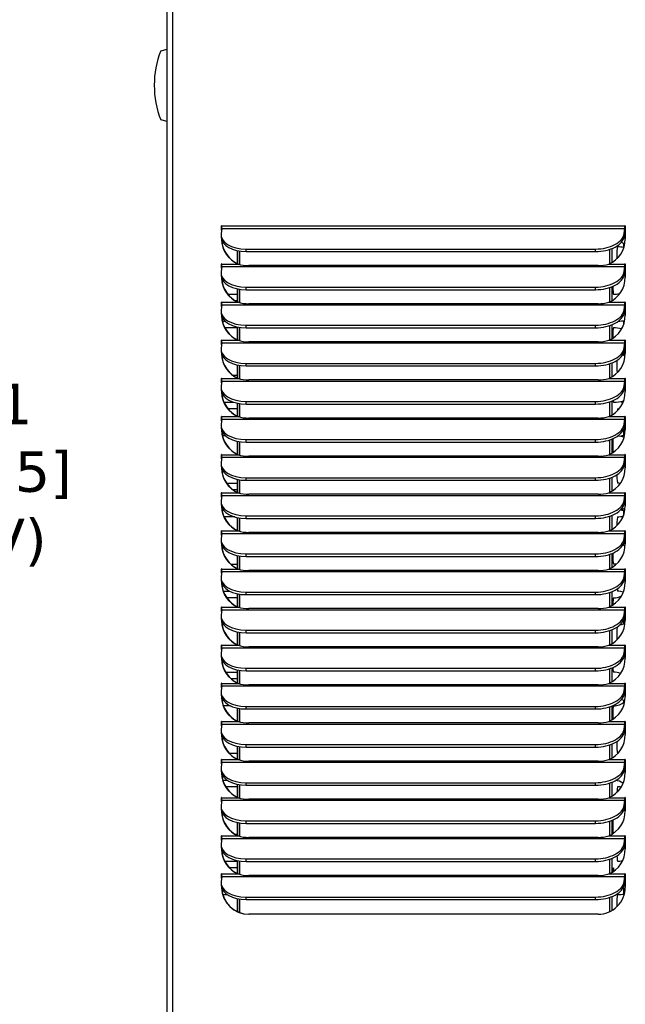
# Model space of a CAD drawing. Header units: inches. Extents: x -1 to 128, y 3 to 101.
# Tile 10 of 17: x 43 to 54, y 56 to 75. Entities that reach past the tile are written whole.
import ezdxf

# ---------------------------------------------------------------- set-up
doc = ezdxf.new("R2010")
doc.units = ezdxf.units.IN
doc.header["$LTSCALE"] = 12
doc.header["$MEASUREMENT"] = 0
doc.header["$PDSIZE"] = -1
doc.linetypes.add('SLD-Solid', pattern=[0])
doc.layers.add('DIMENSIONS', color=140, linetype='SLD-Solid', lineweight=25)
doc.styles.get("Standard").update_dxf_attribs({"font": 'verdana.ttf'})
doc.dimstyles.get("Standard").update_dxf_attribs({"dimtxt": 0.18, "dimasz": 0.18, "dimexe": 0.18, "dimexo": 0.0625, "dimgap": 0.09, "dimtad": 0, "dimtih": 1, "dimtoh": 1, "dimdec": 4, "dimzin": 0, "dimdsep": 46, "dimtxsty": 'Standard', "dimcen": 0.09, "dimadec": 0, "dimazin": 0, "dimtfac": 1, "dimtdec": 4, "dimtofl": 0, "dimtmove": 0, "dimatfit": 3, "dimfxl": 0, "dimtolj": 1, "dimtzin": 0, "dimarcsym": 0})

# ---------------------------------------------------------------- blocks, each defined once
blk = doc.blocks.new('*D138')
at = {"layer": 'Defpoints', "color": 0}
for p in [(36.557, 85.627), (41.727, 85.627), (36.663, 47.917)]:
    blk.add_point(p, dxfattribs=at)
at = {"layer": 'DIMENSIONS', "color": 0, "lineweight": -2}
for p, q in [((37.157, 85.627), (43.227, 85.627)), ((41.727, 84.877), (41.727, 68.233)), ((41.727, 48.667), (41.727, 64.192)), ((37.263, 47.917), (43.227, 47.917))]:
    blk.add_line(p, q, dxfattribs=at)
at = {"layer": 'DIMENSIONS', "color": 0}
for points in [[(41.602, 84.877), (41.852, 84.877), (41.727, 85.627)], [(41.602, 48.667), (41.852, 48.667), (41.727, 47.917)]]:
    blk.add_solid(points, dxfattribs=at)
at = {"layer": 'DIMENSIONS', "color": 0, "insert": (41.727, 66.212), "char_height": 0.75, "attachment_point": 5}
blk.add_mtext('\\A1; 37.71\\P [957.85]\\P (480V)', dxfattribs=at)

msp = doc.modelspace()

# ---------------------------------------------------------------- linework, layer by layer
for p, q in [((45.85719, 47.91556), (45.85719, 83.15256)), ((45.96308, 47.91556), (45.96308, 83.15256)), ((45.73719, 74.07097), (45.85719, 74.10312)), ((45.85719, 72.75937), (45.73719, 72.79153)), ((46.8653, 70.77905), (46.85382, 70.6868)), ((46.86653, 70.82656), (46.86148, 70.82656)), ((46.86148, 70.74835), (46.86148, 70.82656)), ((46.8653, 70.77905), (54.32481, 70.77905)), ((46.86746, 70.82656), (54.32696, 70.82656)), ((54.31333, 70.6868), (54.32481, 70.77905)), ((54.33202, 70.82656), (54.32696, 70.82656)), ((54.33294, 70.82656), (54.33294, 70.58556)), ((46.85285, 70.65635), (46.85574, 70.60884)), ((54.31622, 70.63929), (54.31333, 70.6868)), ((54.31622, 70.63929), (54.32771, 70.73154)), ((47.31912, 70.3525), (47.31622, 70.40001)), ((47.31622, 70.40001), (53.77953, 70.40001)), ((53.78243, 70.3525), (53.77953, 70.40001)), ((54.04291, 70.39308), (54.04291, 70.12744)), ((54.04291, 70.39308), (54.04291, 70.12744)), ((54.08213, 70.40732), (54.08213, 70.14807)), ((54.30577, 70.42871), (54.30577, 70.49739)), ((47.15485, 70.12825), (47.15485, 70.36896)), ((47.19407, 70.11476), (47.19407, 70.36186)), ((47.19407, 70.36186), (47.19407, 70.11476)), ((47.31912, 70.3525), (53.78243, 70.3525)), ((46.8653, 70.07317), (46.85382, 69.98092)), ((46.86653, 70.12068), (46.86148, 70.12068)), ((46.86148, 70.04246), (46.86148, 70.12068)), ((46.8653, 70.07317), (54.32481, 70.07317)), ((46.86746, 70.12068), (47.16651, 70.12068)), ((47.16651, 70.12068), (47.17157, 70.12068)), ((53.82827, 70.09326), (47.36495, 70.09326)), ((54.02791, 70.12068), (54.32696, 70.12068)), ((54.31333, 69.98092), (54.32481, 70.07317)), ((54.31622, 69.93341), (54.32771, 70.02566)), ((54.33202, 70.12068), (54.32696, 70.12068)), ((54.33294, 70.12068), (54.33294, 69.87968)), ((46.85285, 69.95046), (46.85574, 69.90295)), ((54.31622, 69.93341), (54.31333, 69.98092)), ((47.15485, 69.42237), (47.15485, 69.66308)), ((47.19407, 69.40887), (47.19407, 69.65598)), ((47.19407, 69.65598), (47.19407, 69.40887)), ((47.31912, 69.64662), (47.31622, 69.69413)), ((47.31622, 69.69413), (53.77953, 69.69413)), ((53.78243, 69.64662), (53.77953, 69.69413)), ((54.04291, 69.6872), (54.04291, 69.42156)), ((54.04291, 69.6872), (54.04291, 69.42156)), ((54.08213, 69.70144), (54.08213, 69.44218)), ((46.97628, 69.56447), (47.15485, 69.56447)), ((47.31912, 69.64662), (53.78243, 69.64662)), ((46.8653, 69.36728), (46.85382, 69.27504)), ((46.86653, 69.4148), (46.86148, 69.4148)), ((46.86148, 69.33658), (46.86148, 69.4148)), ((46.8653, 69.36728), (54.32481, 69.36728)), ((46.86746, 69.4148), (47.16651, 69.4148)), ((47.15485, 69.43947), (47.12205, 69.43947)), ((47.16651, 69.4148), (47.17157, 69.4148)), ((53.82827, 69.38738), (47.36495, 69.38738)), ((54.02791, 69.4148), (54.32696, 69.4148)), ((54.31333, 69.27504), (54.32481, 69.36728)), ((54.31622, 69.22753), (54.32771, 69.31977)), ((54.33202, 69.4148), (54.32696, 69.4148)), ((54.33294, 69.4148), (54.33294, 69.1738)), ((46.85285, 69.24458), (46.85574, 69.19707)), ((54.31622, 69.22753), (54.31333, 69.27504)), ((46.87844, 69.06447), (46.92476, 69.06447)), ((47.15485, 68.93947), (46.92384, 68.93947)), ((47.15485, 68.71649), (47.15485, 68.9572)), ((47.19407, 68.70299), (47.19407, 68.9501)), ((47.19407, 68.9501), (47.19407, 68.70299)), ((47.31912, 68.94074), (47.31622, 68.98825)), ((47.31622, 68.98825), (53.77953, 68.98825)), ((47.31912, 68.94074), (53.78243, 68.94074)), ((53.78243, 68.94074), (53.77953, 68.98825)), ((54.04291, 68.98132), (54.04291, 68.71568)), ((54.04291, 68.98132), (54.04291, 68.71568)), ((54.08213, 68.99555), (54.08213, 68.7363)), ((54.30577, 69.00991), (54.30577, 69.07458)), ((46.8653, 68.6614), (46.85382, 68.56916)), ((46.86653, 68.70891), (46.86148, 68.70891)), ((46.86148, 68.6307), (46.86148, 68.70891)), ((46.8653, 68.6614), (54.32481, 68.6614)), ((46.86746, 68.70891), (47.16651, 68.70891)), ((47.16651, 68.70891), (47.17157, 68.70891)), ((53.82827, 68.6815), (47.36495, 68.6815)), ((54.02791, 68.70891), (54.32696, 68.70891)), ((54.31333, 68.56916), (54.32481, 68.6614)), ((54.31622, 68.52165), (54.31333, 68.56916)), ((54.31622, 68.52165), (54.32771, 68.61389)), ((54.33202, 68.70891), (54.32696, 68.70891)), ((54.33294, 68.70891), (54.33294, 68.46791)), ((46.85285, 68.5387), (46.85574, 68.49119)), ((46.86737, 68.43947), (46.86733, 68.43947)), ((54.30577, 68.42871), (54.30577, 68.48001)), ((54.32709, 68.42538), (54.32709, 68.47939)), ((47.15485, 68.01061), (47.15485, 68.25132)), ((47.19407, 67.99711), (47.19407, 68.24422)), ((47.19407, 68.24422), (47.19407, 67.99711)), ((47.31912, 68.23486), (47.31622, 68.28237)), ((47.31622, 68.28237), (53.77953, 68.28237)), ((47.31912, 68.23486), (53.78243, 68.23486)), ((53.78243, 68.23486), (53.77953, 68.28237)), ((54.04291, 68.27544), (54.04291, 68.0098)), ((54.04291, 68.27544), (54.04291, 68.0098)), ((54.08213, 68.28967), (54.08213, 68.03042)), ((47.06637, 68.06447), (47.15485, 68.06447)), ((46.85285, 67.83282), (46.85574, 67.78531)), ((46.8653, 67.95552), (46.85382, 67.86327)), ((46.86653, 68.00303), (46.86148, 68.00303)), ((46.86148, 67.92482), (46.86148, 68.00303)), ((46.8653, 67.95552), (54.32481, 67.95552)), ((46.86746, 68.00303), (47.16651, 68.00303)), ((47.16651, 68.00303), (47.17157, 68.00303)), ((53.82827, 67.97562), (47.36495, 67.97562)), ((54.02791, 68.00303), (54.32696, 68.00303)), ((54.31333, 67.86327), (54.32481, 67.95552)), ((54.31622, 67.81576), (54.31333, 67.86327)), ((54.31622, 67.81576), (54.32771, 67.90801)), ((54.33202, 68.00303), (54.32696, 68.00303)), ((54.33294, 68.00303), (54.33294, 67.76203)), ((46.90654, 67.56447), (47.0835, 67.56447)), ((47.15485, 67.30473), (47.15485, 67.54543)), ((47.19407, 67.29123), (47.19407, 67.53833)), ((47.19407, 67.53833), (47.19407, 67.29123)), ((47.31912, 67.52897), (47.31622, 67.57649)), ((47.31622, 67.57649), (53.77953, 67.57649)), ((47.31912, 67.52897), (53.78243, 67.52897)), ((53.78243, 67.52897), (53.77953, 67.57649)), ((54.04291, 67.56955), (54.04291, 67.30391)), ((54.04291, 67.56955), (54.04291, 67.30391)), ((54.08213, 67.58379), (54.08213, 67.32454)), ((46.86653, 67.29715), (46.86148, 67.29715)), ((46.86148, 67.21894), (46.86148, 67.29715)), ((46.86746, 67.29715), (47.16651, 67.29715)), ((47.15485, 67.43947), (46.98223, 67.43947)), ((47.16651, 67.29715), (47.17157, 67.29715)), ((54.02791, 67.29715), (54.32696, 67.29715)), ((54.33202, 67.29715), (54.32696, 67.29715)), ((54.33294, 67.29715), (54.33294, 67.05615)), ((46.85285, 67.12693), (46.85574, 67.07942)), ((46.8653, 67.24964), (46.85382, 67.15739)), ((46.8653, 67.24964), (54.32481, 67.24964)), ((53.82827, 67.26973), (47.36495, 67.26973)), ((54.31333, 67.15739), (54.32481, 67.24964)), ((54.31622, 67.10988), (54.31333, 67.15739)), ((54.31622, 67.10988), (54.32771, 67.20213)), ((46.93297, 66.93947), (46.88012, 66.93947)), ((54.30577, 66.93749), (54.30577, 67.06825)), ((54.32709, 66.9793), (54.32709, 67.07896)), ((47.15485, 66.59884), (47.15485, 66.83955)), ((47.19407, 66.58534), (47.19407, 66.83245)), ((47.19407, 66.83245), (47.19407, 66.58534)), ((47.31912, 66.82309), (47.31622, 66.8706)), ((47.31622, 66.8706), (53.77953, 66.8706)), ((47.31912, 66.82309), (53.78243, 66.82309)), ((53.78243, 66.82309), (53.77953, 66.8706)), ((54.04291, 66.86367), (54.04291, 66.59803)), ((54.04291, 66.86367), (54.04291, 66.59803)), ((54.08213, 66.87791), (54.08213, 66.61865)), ((46.86653, 66.59127), (46.86148, 66.59127)), ((46.86148, 66.51305), (46.86148, 66.59127)), ((46.86746, 66.59127), (47.16651, 66.59127)), ((47.16651, 66.59127), (47.17157, 66.59127)), ((53.82827, 66.56385), (47.36495, 66.56385)), ((54.02791, 66.59127), (54.32696, 66.59127)), ((54.33202, 66.59127), (54.32696, 66.59127)), ((54.33294, 66.59127), (54.33294, 66.35027)), ((46.85285, 66.42105), (46.85574, 66.37354)), ((46.8653, 66.54376), (46.85382, 66.45151)), ((46.8653, 66.54376), (54.32481, 66.54376)), ((54.31333, 66.45151), (54.32481, 66.54376)), ((54.31622, 66.404), (54.31333, 66.45151)), ((54.31622, 66.404), (54.32771, 66.49624)), ((54.32709, 66.42538), (54.32709, 66.47939)), ((46.95464, 66.06447), (47.15485, 66.06447)), ((47.15485, 65.89296), (47.15485, 66.13367)), ((47.19407, 65.87946), (47.19407, 66.12657)), ((47.19407, 66.12657), (47.19407, 65.87946)), ((47.31912, 66.11721), (47.31622, 66.16472)), ((47.31622, 66.16472), (53.77953, 66.16472)), ((47.31912, 66.11721), (53.78243, 66.11721)), ((53.78243, 66.11721), (53.77953, 66.16472)), ((54.04291, 66.15779), (54.04291, 65.89215)), ((54.04291, 66.15779), (54.04291, 65.89215)), ((54.08213, 66.17202), (54.08213, 65.91277)), ((46.8653, 65.83787), (46.85382, 65.74563)), ((46.86653, 65.88538), (46.86148, 65.88538)), ((46.86148, 65.80717), (46.86148, 65.88538)), ((46.8653, 65.83787), (54.32481, 65.83787)), ((46.86746, 65.88538), (47.16651, 65.88538)), ((47.15485, 65.93947), (47.07629, 65.93947)), ((47.16651, 65.88538), (47.17157, 65.88538)), ((53.82827, 65.85797), (47.36495, 65.85797)), ((54.02791, 65.88538), (54.32696, 65.88538)), ((54.31333, 65.74563), (54.32481, 65.83787)), ((54.33202, 65.88538), (54.32696, 65.88538)), ((54.33294, 65.88538), (54.33294, 65.64438)), ((46.85285, 65.71517), (46.85574, 65.66766)), ((54.31622, 65.69812), (54.31333, 65.74563)), ((54.31622, 65.69812), (54.32771, 65.79036)), ((46.87286, 65.56447), (46.89747, 65.56447)), ((47.31912, 65.41133), (47.31622, 65.45884)), ((47.31622, 65.45884), (53.77953, 65.45884)), ((53.78243, 65.41133), (53.77953, 65.45884)), ((54.08213, 65.46614), (54.08213, 65.20689)), ((54.30577, 65.48049), (54.30577, 65.56583)), ((47.10743, 65.43947), (46.90972, 65.43947)), ((47.15485, 65.18708), (47.15485, 65.42779)), ((47.19407, 65.17358), (47.19407, 65.42069)), ((47.19407, 65.42069), (47.19407, 65.17358)), ((47.31912, 65.41133), (53.78243, 65.41133)), ((54.04291, 65.45191), (54.04291, 65.18627)), ((54.04291, 65.45191), (54.04291, 65.18627)), ((46.8653, 65.13199), (46.85382, 65.03974)), ((46.86653, 65.1795), (46.86148, 65.1795)), ((46.86148, 65.10129), (46.86148, 65.1795)), ((46.8653, 65.13199), (54.32481, 65.13199)), ((46.86746, 65.1795), (47.16651, 65.1795)), ((47.16651, 65.1795), (47.17157, 65.1795)), ((53.82827, 65.15209), (47.36495, 65.15209)), ((54.02791, 65.1795), (54.32696, 65.1795)), ((54.31333, 65.03974), (54.32481, 65.13199)), ((54.33202, 65.1795), (54.32696, 65.1795)), ((54.33294, 65.1795), (54.33294, 64.9385)), ((46.85285, 65.00929), (46.85574, 64.96178)), ((54.30577, 64.93749), (54.30577, 64.9506)), ((54.31622, 64.99223), (54.31333, 65.03974)), ((54.31622, 64.99223), (54.32771, 65.08448)), ((54.32709, 64.93643), (54.32709, 65.07896)), ((47.31912, 64.70545), (47.31622, 64.75296)), ((47.31622, 64.75296), (53.77953, 64.75296)), ((53.78243, 64.70545), (53.77953, 64.75296)), ((54.04291, 64.74602), (54.04291, 64.48039)), ((54.04291, 64.74602), (54.04291, 64.48039)), ((54.08213, 64.76026), (54.08213, 64.50101)), ((47.03111, 64.56447), (47.15485, 64.56447)), ((47.15485, 64.4812), (47.15485, 64.7219)), ((47.19407, 64.4677), (47.19407, 64.7148)), ((47.19407, 64.7148), (47.19407, 64.4677)), ((47.31912, 64.70545), (53.78243, 64.70545)), ((46.8653, 64.42611), (46.85382, 64.33386)), ((46.86653, 64.47362), (46.86148, 64.47362)), ((46.86148, 64.39541), (46.86148, 64.47362)), ((46.8653, 64.42611), (54.32481, 64.42611)), ((46.86746, 64.47362), (47.16651, 64.47362)), ((47.16651, 64.47362), (47.17157, 64.47362)), ((53.82827, 64.4462), (47.36495, 64.4462)), ((54.02791, 64.47362), (54.32696, 64.47362)), ((54.31333, 64.33386), (54.32481, 64.42611)), ((54.31622, 64.28635), (54.32771, 64.3786)), ((54.33202, 64.47362), (54.32696, 64.47362)), ((54.33294, 64.47362), (54.33294, 64.23262)), ((46.85285, 64.3034), (46.85574, 64.25589)), ((54.31622, 64.28635), (54.31333, 64.33386)), ((46.89518, 64.06447), (47.01161, 64.06447)), ((47.15485, 63.77531), (47.15485, 64.01602)), ((47.19407, 63.76182), (47.19407, 64.00892)), ((47.19407, 64.00892), (47.19407, 63.76182)), ((47.31912, 63.99956), (47.31622, 64.04707)), ((47.31622, 64.04707), (53.77953, 64.04707)), ((47.31912, 63.99956), (53.78243, 63.99956)), ((53.78243, 63.99956), (53.77953, 64.04707)), ((54.04291, 64.04014), (54.04291, 63.7745)), ((54.04291, 64.04014), (54.04291, 63.7745)), ((54.08213, 64.05438), (54.08213, 63.79512)), ((47.15485, 63.93947), (46.95974, 63.93947)), ((46.8653, 63.72023), (46.85382, 63.62798)), ((46.86653, 63.76774), (46.86148, 63.76774)), ((46.86148, 63.68952), (46.86148, 63.76774)), ((46.8653, 63.72023), (54.32481, 63.72023)), ((46.86746, 63.76774), (47.16651, 63.76774)), ((47.16651, 63.76774), (47.17157, 63.76774)), ((53.82827, 63.74032), (47.36495, 63.74032)), ((54.02791, 63.76774), (54.32696, 63.76774)), ((54.31333, 63.62798), (54.32481, 63.72023)), ((54.31622, 63.58047), (54.32771, 63.67272)), ((54.33202, 63.76774), (54.32696, 63.76774)), ((54.33294, 63.76774), (54.33294, 63.52674)), ((46.85285, 63.59752), (46.85574, 63.55001)), ((54.30577, 63.46291), (54.30577, 63.53884)), ((54.31622, 63.58047), (54.31333, 63.62798)), ((54.32709, 63.47147), (54.32709, 63.56787)), ((46.90352, 63.43947), (46.87409, 63.43947)), ((47.15485, 63.06943), (47.15485, 63.31014)), ((47.19407, 63.05593), (47.19407, 63.30304)), ((47.19407, 63.30304), (47.19407, 63.05593)), ((47.31912, 63.29368), (47.31622, 63.34119)), ((47.31622, 63.34119), (53.77953, 63.34119)), ((47.31912, 63.29368), (53.78243, 63.29368)), ((53.78243, 63.29368), (53.77953, 63.34119)), ((54.04291, 63.33426), (54.04291, 63.06862)), ((54.04291, 63.33426), (54.04291, 63.06862)), ((54.08213, 63.3485), (54.08213, 63.08924)), ((46.8653, 63.01434), (46.85382, 62.9221)), ((46.86653, 63.06185), (46.86148, 63.06185)), ((46.86148, 62.98364), (46.86148, 63.06185)), ((46.8653, 63.01434), (54.32481, 63.01434)), ((46.86746, 63.06185), (47.16651, 63.06185)), ((47.16651, 63.06185), (47.17157, 63.06185)), ((53.82827, 63.03444), (47.36495, 63.03444)), ((54.02791, 63.06185), (54.32696, 63.06185)), ((54.31333, 62.9221), (54.32481, 63.01434)), ((54.31622, 62.87459), (54.31333, 62.9221)), ((54.31622, 62.87459), (54.32771, 62.96683)), ((54.33202, 63.06185), (54.32696, 63.06185)), ((54.32709, 62.93643), (54.32709, 62.9619)), ((54.33294, 63.06185), (54.33294, 62.82085)), ((46.85285, 62.89164), (46.85574, 62.84413)), ((46.93603, 62.56447), (47.15485, 62.56447)), ((47.15485, 62.36355), (47.15485, 62.60426)), ((47.19407, 62.35005), (47.19407, 62.59716)), ((47.19407, 62.59716), (47.19407, 62.35005)), ((47.31912, 62.5878), (47.31622, 62.63531)), ((47.31622, 62.63531), (53.77953, 62.63531)), ((47.31912, 62.5878), (53.78243, 62.5878)), ((53.78243, 62.5878), (53.77953, 62.63531)), ((54.04291, 62.62838), (54.04291, 62.36274)), ((54.04291, 62.62838), (54.04291, 62.36274)), ((54.08213, 62.64261), (54.08213, 62.38336)), ((47.15485, 62.43947), (47.03933, 62.43947)), ((46.85285, 62.18576), (46.85574, 62.13825)), ((46.8653, 62.30846), (46.85382, 62.21621)), ((46.86653, 62.35597), (46.86148, 62.35597)), ((46.86148, 62.27776), (46.86148, 62.35597)), ((46.8653, 62.30846), (54.32481, 62.30846)), ((46.86746, 62.35597), (47.16651, 62.35597)), ((47.16651, 62.35597), (47.17157, 62.35597)), ((53.82827, 62.32856), (47.36495, 62.32856)), ((54.02791, 62.35597), (54.32696, 62.35597)), ((54.31333, 62.21621), (54.32481, 62.30846)), ((54.31622, 62.1687), (54.31333, 62.21621)), ((54.31622, 62.1687), (54.32771, 62.26095)), ((54.33202, 62.35597), (54.32696, 62.35597)), ((54.33294, 62.35597), (54.33294, 62.11497)), ((46.86905, 62.06447), (46.87781, 62.06447)), ((54.30577, 62.0063), (54.30577, 62.04181)), ((47.02696, 61.93947), (46.89782, 61.93947)), ((47.15485, 61.65767), (47.15485, 61.89838)), ((47.19407, 61.64417), (47.19407, 61.89128)), ((47.19407, 61.89128), (47.19407, 61.64417)), ((47.31912, 61.88192), (47.31622, 61.92943)), ((47.31622, 61.92943), (53.77953, 61.92943)), ((47.31912, 61.88192), (53.78243, 61.88192)), ((53.78243, 61.88192), (53.77953, 61.92943)), ((54.04291, 61.9225), (54.04291, 61.65686)), ((54.04291, 61.9225), (54.04291, 61.65686)), ((54.08213, 61.93673), (54.08213, 61.67748)), ((46.86653, 61.65009), (46.86148, 61.65009)), ((46.86148, 61.57188), (46.86148, 61.65009)), ((46.86746, 61.65009), (47.16651, 61.65009)), ((47.16651, 61.65009), (47.17157, 61.65009)), ((54.02791, 61.65009), (54.32696, 61.65009)), ((54.33202, 61.65009), (54.32696, 61.65009)), ((54.33294, 61.65009), (54.33294, 61.40909)), ((46.85285, 61.47988), (46.85574, 61.43236)), ((46.8653, 61.60258), (46.85382, 61.51033)), ((46.8653, 61.60258), (54.32481, 61.60258)), ((53.82827, 61.62268), (47.36495, 61.62268)), ((54.31333, 61.51033), (54.32481, 61.60258)), ((54.31622, 61.46282), (54.31333, 61.51033)), ((54.31622, 61.46282), (54.32771, 61.55507)), ((54.32709, 61.47147), (54.32709, 61.55014)), ((47.15485, 60.95178), (47.15485, 61.19249)), ((47.19407, 60.93829), (47.19407, 61.18539)), ((47.19407, 61.18539), (47.19407, 60.93829)), ((47.31912, 61.17603), (47.31622, 61.22354)), ((47.31622, 61.22354), (53.77953, 61.22354)), ((47.31912, 61.17603), (53.78243, 61.17603)), ((53.78243, 61.17603), (53.77953, 61.22354)), ((54.04291, 61.21661), (54.04291, 60.95097)), ((54.04291, 61.21661), (54.04291, 60.95097)), ((54.08213, 61.23085), (54.08213, 60.97159)), ((46.86653, 60.94421), (46.86148, 60.94421)), ((46.86148, 60.86599), (46.86148, 60.94421)), ((46.86746, 60.94421), (47.16651, 60.94421)), ((47.00151, 61.06447), (47.15485, 61.06447)), ((47.16651, 60.94421), (47.17157, 60.94421)), ((53.82827, 60.91679), (47.36495, 60.91679)), ((54.02791, 60.94421), (54.32696, 60.94421)), ((54.33202, 60.94421), (54.32696, 60.94421)), ((54.33294, 60.94421), (54.33294, 60.70321)), ((46.85285, 60.77399), (46.85574, 60.72648)), ((46.8653, 60.8967), (46.85382, 60.80445)), ((46.8653, 60.8967), (54.32481, 60.8967)), ((54.31333, 60.80445), (54.32481, 60.8967)), ((54.31622, 60.75694), (54.31333, 60.80445)), ((54.31622, 60.75694), (54.32771, 60.84919)), ((46.88585, 60.56447), (46.96159, 60.56447)), ((47.15485, 60.43947), (46.94042, 60.43947)), ((47.15485, 60.2459), (47.15485, 60.48661)), ((47.19407, 60.2324), (47.19407, 60.47951)), ((47.19407, 60.47951), (47.19407, 60.2324)), ((47.31912, 60.47015), (47.31622, 60.51766)), ((47.31622, 60.51766), (53.77953, 60.51766)), ((47.31912, 60.47015), (53.78243, 60.47015)), ((53.78243, 60.47015), (53.77953, 60.51766)), ((54.04291, 60.51073), (54.04291, 60.24509)), ((54.04291, 60.51073), (54.04291, 60.24509)), ((54.08213, 60.52497), (54.08213, 60.26571)), ((46.8653, 60.19081), (46.85382, 60.09857)), ((46.86653, 60.23832), (46.86148, 60.23832)), ((46.86148, 60.16011), (46.86148, 60.23832)), ((46.8653, 60.19081), (54.32481, 60.19081)), ((46.86746, 60.23832), (47.16651, 60.23832)), ((47.16651, 60.23832), (47.17157, 60.23832)), ((53.82827, 60.21091), (47.36495, 60.21091)), ((54.02791, 60.23832), (54.32696, 60.23832)), ((54.31333, 60.09857), (54.32481, 60.19081)), ((54.33202, 60.23832), (54.32696, 60.23832)), ((54.33294, 60.23832), (54.33294, 59.99732)), ((46.85285, 60.06811), (46.85574, 60.0206)), ((54.31622, 60.05106), (54.31333, 60.09857)), ((54.31622, 60.05106), (54.32771, 60.1433)), ((54.32709, 60.0246), (54.32709, 60.03153)), ((46.88207, 59.93948), (46.86984, 59.93948)), ((47.31912, 59.76427), (47.31622, 59.81178)), ((47.31622, 59.81178), (53.77953, 59.81178)), ((53.78243, 59.76427), (53.77953, 59.81178)), ((54.08213, 59.81908), (54.08213, 59.55983)), ((47.15485, 59.54002), (47.15485, 59.78073)), ((47.19407, 59.52652), (47.19407, 59.77363)), ((47.19407, 59.77363), (47.19407, 59.52652)), ((47.31912, 59.76427), (53.78243, 59.76427)), ((54.04291, 59.80485), (54.04291, 59.53921)), ((54.04291, 59.80485), (54.04291, 59.53921)), ((46.8653, 59.48493), (46.85382, 59.39269)), ((46.86653, 59.53244), (46.86148, 59.53244)), ((46.86148, 59.45423), (46.86148, 59.53244)), ((46.8653, 59.48493), (54.32481, 59.48493)), ((46.86746, 59.53244), (47.16651, 59.53244)), ((47.10953, 59.56448), (47.15485, 59.56448)), ((47.10955, 59.56447), (47.15485, 59.56447)), ((47.16651, 59.53244), (47.17157, 59.53244)), ((53.82827, 59.50503), (47.36495, 59.50503)), ((54.02791, 59.53244), (54.32696, 59.53244)), ((54.31333, 59.39269), (54.32481, 59.48493)), ((54.33202, 59.53244), (54.32696, 59.53244)), ((54.33294, 59.53244), (54.33294, 59.29144)), ((46.85285, 59.36223), (46.85574, 59.31472)), ((54.31622, 59.34517), (54.31333, 59.39269)), ((54.31622, 59.34517), (54.32771, 59.43742)), ((47.31912, 59.05839), (47.31622, 59.1059)), ((47.31622, 59.1059), (53.77953, 59.1059)), ((53.78243, 59.05839), (53.77953, 59.1059)), ((54.04291, 59.09897), (54.04291, 58.83333)), ((54.04291, 59.09897), (54.04291, 58.83333)), ((54.08213, 59.1132), (54.08213, 58.85395)), ((46.92009, 59.06447), (47.15485, 59.06447)), ((47.15485, 58.93947), (47.00846, 58.93947)), ((47.15485, 58.83414), (47.15485, 59.07485)), ((47.19407, 58.82064), (47.19407, 59.06775)), ((47.19407, 59.06775), (47.19407, 58.82064)), ((47.31912, 59.05839), (53.78243, 59.05839)), ((46.8653, 58.77905), (46.85382, 58.6868)), ((46.86653, 58.82656), (46.86148, 58.82656)), ((46.86148, 58.74835), (46.86148, 58.82656)), ((46.8653, 58.77905), (54.32481, 58.77905)), ((46.86746, 58.82656), (47.16651, 58.82656)), ((47.16651, 58.82656), (47.17157, 58.82656)), ((53.82827, 58.79915), (47.36495, 58.79915)), ((54.02791, 58.82656), (54.32696, 58.82656)), ((54.31333, 58.6868), (54.32481, 58.77905)), ((54.31622, 58.63929), (54.32771, 58.73154)), ((54.33202, 58.82656), (54.32696, 58.82656)), ((54.33294, 58.82656), (54.33294, 58.58556)), ((46.85285, 58.65635), (46.85574, 58.60884)), ((54.30577, 58.44812), (54.30577, 58.56315)), ((54.31622, 58.63929), (54.31333, 58.6868)), ((54.32709, 58.50871), (54.32709, 58.5617)), ((46.97265, 58.43947), (46.888, 58.43947)), ((47.15485, 58.12825), (47.15485, 58.36896)), ((47.19407, 58.11161), (47.19407, 58.36186)), ((47.19407, 58.36186), (47.19407, 58.11161)), ((47.31912, 58.3525), (47.31622, 58.40001)), ((47.31622, 58.40001), (53.77953, 58.40001)), ((47.31912, 58.3525), (53.78243, 58.3525)), ((53.78243, 58.3525), (53.77953, 58.40001)), ((54.04291, 58.39308), (54.04291, 58.12744)), ((54.04291, 58.39308), (54.04291, 58.12744)), ((54.08213, 58.40732), (54.08213, 58.14807)), ((53.82887, 58.07956), (47.36555, 58.07956))]:
    msp.add_line(p, q)
for centre, radius, start, end in [((47.36607, 73.43125), 1.75, 158.558263, 201.441737), ((54.18847, 69.75197), 0.6875, 80.200532, 89.831453), ((54.11305, 70.25197), 0.31251, 48.695117, 62.118069), ((47.35825, 70.77667), 0.68344, 253.707032, 270.561794), ((53.83529, 70.78278), 0.68955, 269.416702, 286.221039), ((54.11305, 70.25197), 0.31251, 313.400102, 314.680502), ((54.18852, 69.75197), 0.31251, 62.425344, 63.416848), ((54.113, 70.25197), 0.6875, 270.168547, 279.365411), ((47.35825, 70.07079), 0.68344, 253.707032, 270.561794), ((53.83529, 70.07689), 0.68955, 269.416702, 286.221039), ((54.113, 68.25197), 0.6875, 77.232322, 89.831453), ((54.18847, 69.75197), 0.6875, 271.175004, 281.018582), ((47.35825, 69.36491), 0.68344, 253.707032, 270.561794), ((53.83529, 69.37101), 0.68955, 269.416702, 286.221039), ((54.18847, 67.75197), 0.6875, 78.361243, 82.646013), ((54.11305, 68.25197), 0.31251, 45.185962, 51.304046), ((47.35825, 68.65903), 0.68344, 253.707032, 270.561794), ((53.83529, 68.66513), 0.68955, 269.416702, 286.221039), ((54.113, 68.25197), 0.6875, 270.168547, 285.695197), ((54.26395, 68.25197), 0.6875, 270.168547, 272.027173), ((47.35825, 67.95314), 0.68344, 253.707032, 270.561794), ((53.83529, 67.95925), 0.68955, 269.416702, 286.221039), ((54.18852, 67.75197), 0.31251, 270.36149, 274.430025), ((54.113, 66.25197), 0.6875, 73.337241, 83.853235), ((54.26395, 66.25197), 0.6875, 85.58936, 89.831453), ((54.18847, 67.75197), 0.6875, 279.786542, 282.139272), ((47.35825, 67.24726), 0.68344, 253.707032, 270.561794), ((53.83529, 67.25336), 0.68955, 269.416702, 286.221039), ((54.18847, 65.75197), 0.6875, 77.875749, 79.046787), ((54.11305, 66.25197), 0.31251, 45.185962, 47.082615), ((54.18852, 65.75197), 0.31251, 81.031186, 89.63851), ((47.35825, 66.54138), 0.68344, 253.707032, 270.561794), ((53.83529, 66.54748), 0.68955, 269.416702, 286.221039), ((46.89112, 65.25197), 0.31251, 90.36149, 92.625797), ((54.113, 66.25197), 0.6875, 281.80734, 288.125015), ((54.26395, 66.25197), 0.6875, 270.168547, 274.887284), ((54.18852, 65.75197), 0.31251, 270.36149, 289.460721), ((47.35825, 65.8355), 0.68344, 253.707032, 270.561794), ((53.83529, 65.8416), 0.68955, 269.416702, 286.221039), ((54.113, 64.25197), 0.6875, 71.747627, 75.40707), ((54.26395, 64.25197), 0.6875, 84.268296, 87.03744), ((54.18847, 65.75197), 0.6875, 281.631753, 282.139272), ((54.11305, 64.25197), 0.31251, 81.318008, 89.63851), ((47.35825, 65.12961), 0.68344, 253.707032, 270.561794), ((53.83529, 65.13572), 0.68955, 269.416702, 286.221039), ((54.18852, 63.75197), 0.31251, 70.505813, 89.63851), ((54.11305, 64.25197), 0.31251, 270.36149, 298.854632), ((47.35825, 64.42373), 0.68344, 253.707032, 270.561794), ((53.83529, 64.42984), 0.68955, 269.416702, 286.221039), ((54.18852, 63.75197), 0.31251, 279.015893, 295.947924), ((54.26395, 64.25197), 0.6875, 273.988356, 275.764601), ((54.113, 64.25197), 0.6875, 287.360155, 288.670922), ((47.35825, 63.71785), 0.68344, 253.707032, 270.561794), ((53.83529, 63.72395), 0.68955, 269.416702, 286.221039), ((54.113, 62.25197), 0.6875, 71.350564, 72.447851), ((54.26395, 62.25197), 0.6875, 84.241799, 84.992238), ((54.11305, 62.25197), 0.31251, 65.626871, 89.63851), ((47.35825, 63.01197), 0.68344, 253.707032, 270.561794), ((53.83529, 63.01807), 0.68955, 269.416702, 286.221039), ((54.11305, 62.25197), 0.31251, 270.36149, 311.518977), ((54.18852, 61.75197), 0.31251, 64.689225, 77.052195), ((47.35825, 62.30609), 0.68344, 253.707032, 270.561794), ((53.83529, 62.31219), 0.68955, 269.416702, 286.221039), ((54.18852, 61.75197), 0.31251, 294.256179, 297.510862), ((47.35825, 61.6002), 0.68344, 253.707032, 270.561794), ((53.83529, 61.60631), 0.68955, 269.416702, 286.221039), ((54.11305, 60.25197), 0.31251, 55.570788, 81.946422), ((54.18847, 59.75197), 0.6875, 84.378773, 89.831453), ((47.35825, 60.89432), 0.68344, 253.707032, 270.561794), ((53.83529, 60.90042), 0.68955, 269.416702, 286.221039), ((54.11305, 60.25197), 0.31251, 307.017498, 314.680502), ((54.18852, 59.75197), 0.31251, 62.425344, 66.639514), ((47.35825, 60.18844), 0.68344, 253.707032, 270.561794), ((53.83529, 60.19454), 0.68955, 269.416702, 286.221039), ((54.18847, 59.75197), 0.6875, 270.168547, 277.509181), ((47.35825, 59.48256), 0.68344, 253.707032, 270.561794), ((53.83529, 59.48866), 0.68955, 269.416702, 286.221039)]:
    msp.add_arc(centre, radius, start, end)
for centre, major_axis, ratio, start_param, end_param in [((46.86447, 70.82656), (0, -0.003), 0.9961947, 1.57079633, 4.71238898), ((46.8624, 70.82656), (0, 0.058), 0.08715574, 3.75245789, 4.71238898), ((54.32191, 70.82656), (0, -0.058), 0.08715574, 0.61086524, 1.57079633), ((54.32995, 70.82656), (0, -0.003), 0.9961947, 1.57079633, 4.71238898), ((54.32191, 70.82656), (0, -0.116), 0.08715574, 0.61086524, 1.57079633), ((54.33501, 70.82656), (0, -0.003), 0.9961947, 4.14951266, 4.71238898), ((47.35192, 70.6868), (0.49907, 0.03046), 0.5713938, 3.03519207, 4.60598839), ((47.35482, 70.63929), (0.49907, 0.03046), 0.5713938, 3.14159265, 4.60598839), ((47.36555, 70.58556), (0, -0.506), 0.9961947, 4.73477073, 5.87726611), ((53.81523, 70.6868), (-0.49907, -0.03046), 0.5713938, 1.46439574, 3.03519207), ((53.81813, 70.63929), (-0.49907, -0.03046), 0.5713938, 1.46439574, 3.03519207), ((53.82887, 70.58556), (0, 0.506), 0.9961947, 3.54751185, 4.71238898), ((47.37061, 70.58556), (0, -0.506), 0.9961947, 4.76837301, 5.87726611), ((54.19186, 70.25197), (0, 0.1875), 0.08715574, 0, 1.75051618), ((46.86447, 70.12068), (0, -0.003), 0.9961947, 1.57079633, 4.71238898), ((46.8624, 70.12068), (0, -0.058), 0.08715574, 0.61086524, 1.57079633), ((54.32191, 70.12068), (0, -0.058), 0.08715574, 0.61086524, 1.57079633), ((54.32995, 70.12068), (0, -0.003), 0.9961947, 1.57079633, 4.71238898), ((54.32191, 70.12068), (0, -0.116), 0.08715574, 0.61086524, 1.57079633), ((54.33501, 70.12068), (0, -0.003), 0.9961947, 4.14951266, 4.71238898), ((47.35192, 69.98092), (0.49907, 0.03046), 0.5713938, 3.03519207, 4.60598839), ((47.35482, 69.93341), (0.49907, 0.03046), 0.5713938, 3.14159265, 4.60598839), ((47.36555, 69.87968), (0, -0.506), 0.9961947, 4.73477073, 5.87726611), ((47.37061, 69.87968), (0, -0.506), 0.9961947, 4.76837301, 5.87726611), ((53.81523, 69.98092), (-0.49907, -0.03046), 0.5713938, 1.46439574, 3.03519207), ((53.81813, 69.93341), (-0.49907, -0.03046), 0.5713938, 1.46439574, 3.03519207), ((53.82887, 69.87968), (0, 0.506), 0.9961947, 3.54751185, 4.71238898), ((54.11638, 69.75197), (0, 0.1875), 0.08715574, 1.80172364, 3.14159265), ((46.86447, 69.4148), (0, -0.003), 0.9961947, 1.57079633, 4.71238898), ((46.8624, 69.4148), (0, 0.058), 0.08715574, 3.75245789, 4.71238898), ((54.32191, 69.4148), (0, -0.058), 0.08715574, 0.61086524, 1.57079633), ((54.32995, 69.4148), (0, -0.003), 0.9961947, 1.57079633, 4.71238898), ((54.32191, 69.4148), (0, -0.116), 0.08715574, 0.61086524, 1.57079633), ((54.33501, 69.4148), (0, -0.003), 0.9961947, 4.14951266, 4.71238898), ((47.35192, 69.27504), (0.49907, 0.03046), 0.5713938, 3.03519207, 4.60598839), ((47.35482, 69.22753), (0.49907, 0.03046), 0.5713938, 3.14159265, 4.60598839), ((47.36555, 69.1738), (0, -0.506), 0.9961947, 4.73477073, 5.87726611), ((47.37061, 69.1738), (0, -0.506), 0.9961947, 4.76837301, 5.87726611), ((53.81523, 69.27504), (-0.49907, -0.03046), 0.5713938, 1.46439574, 3.03519207), ((53.81813, 69.22753), (-0.49907, -0.03046), 0.5713938, 1.46439574, 3.03519207), ((53.82887, 69.1738), (0, 0.506), 0.9961947, 3.54751185, 4.71238898), ((54.11638, 68.75197), (0, 0.1875), 0.08715574, 0, 1.59594935), ((54.26734, 68.75197), (0, 0.1875), 0.08715574, 0, 0.39414353), ((47.35192, 68.56916), (0.49907, 0.03046), 0.5713938, 3.03519207, 4.60598839), ((46.86447, 68.70891), (0, -0.003), 0.9961947, 1.57079633, 4.71238898), ((46.8624, 68.70891), (0, 0.058), 0.08715574, 3.75245789, 4.71238898), ((53.81523, 68.56916), (-0.49907, -0.03046), 0.5713938, 1.46439574, 3.03519207), ((54.32191, 68.70891), (0, -0.058), 0.08715574, 0.61086524, 1.57079633), ((54.32995, 68.70891), (0, -0.003), 0.9961947, 1.57079633, 4.71238898), ((54.32191, 68.70891), (0, -0.116), 0.08715574, 0.61086524, 1.57079633), ((54.33501, 68.70891), (0, -0.003), 0.9961947, 4.14951266, 4.71238898), ((47.35482, 68.52165), (0.49907, 0.03046), 0.5713938, 3.14159265, 4.60598839), ((47.36555, 68.46791), (0, -0.506), 0.9961947, 4.73477073, 5.87726611), ((47.37061, 68.46791), (0, -0.506), 0.9961947, 4.76837301, 5.87726611), ((53.81813, 68.52165), (-0.49907, -0.03046), 0.5713938, 1.46439574, 3.03519207), ((53.82887, 68.46791), (0, -0.506), 0.9961947, 0.4059192, 1.57079633), ((54.19186, 68.25197), (0, 0.1875), 0.08715574, 1.09614147, 2.45970458), ((47.35192, 67.86327), (0.49907, 0.03046), 0.5713938, 3.03519207, 4.60598839), ((46.86447, 68.00303), (0, -0.003), 0.9961947, 1.57079633, 4.71238898), ((46.8624, 68.00303), (0, 0.058), 0.08715574, 3.75245789, 4.71238898), ((53.81523, 67.86327), (-0.49907, -0.03046), 0.5713938, 1.46439574, 3.03519207), ((54.32191, 68.00303), (0, -0.058), 0.08715574, 0.61086524, 1.57079633), ((54.32995, 68.00303), (0, -0.003), 0.9961947, 1.57079633, 4.71238898), ((54.32191, 68.00303), (0, -0.116), 0.08715574, 0.61086524, 1.57079633), ((54.33501, 68.00303), (0, -0.003), 0.9961947, 4.14951266, 4.71238898), ((47.35482, 67.81576), (0.49907, 0.03046), 0.5713938, 3.14159265, 4.60598839), ((47.36555, 67.76203), (0, -0.506), 0.9961947, 4.73477073, 5.87726611), ((47.37061, 67.76203), (0, -0.506), 0.9961947, 4.76837301, 5.87726611), ((53.81813, 67.81576), (-0.49907, -0.03046), 0.5713938, 1.46439574, 3.03519207), ((53.82887, 67.76203), (0, 0.506), 0.9961947, 3.54751185, 4.71238898), ((54.11638, 67.75197), (0, 0.1875), 0.08715574, 2.56768097, 3.14159265), ((54.26734, 67.75197), (0, 0.1875), 0.08715574, 2.72380486, 3.14159265), ((46.86447, 67.29715), (0, -0.003), 0.9961947, 1.57079633, 4.71238898), ((46.8624, 67.29715), (0, -0.058), 0.08715574, 0.61086524, 1.57079633), ((54.19186, 67.25197), (0, 0.1875), 0.08715574, 0, 0.65313977), ((54.32191, 67.29715), (0, -0.058), 0.08715574, 0.61086524, 1.57079633), ((54.32995, 67.29715), (0, -0.003), 0.9961947, 1.57079633, 4.71238898), ((54.32191, 67.29715), (0, -0.116), 0.08715574, 0.61086524, 1.57079633), ((54.33501, 67.29715), (0, -0.003), 0.9961947, 4.14951266, 4.71238898), ((47.35192, 67.15739), (0.49907, 0.03046), 0.5713938, 3.03519207, 4.60598839), ((53.81523, 67.15739), (-0.49907, -0.03046), 0.5713938, 1.46439574, 3.03519207), ((53.81813, 67.10988), (-0.49907, -0.03046), 0.5713938, 1.46439574, 3.03519207), ((47.35482, 67.10988), (0.49907, 0.03046), 0.5713938, 3.14159265, 4.60598839), ((47.36555, 67.05615), (0, -0.506), 0.9961947, 4.73477073, 5.87726611), ((47.37061, 67.05615), (0, -0.506), 0.9961947, 4.76837301, 5.87726611), ((53.82887, 67.05615), (0, -0.506), 0.9961947, 0.4059192, 1.57079633), ((54.26734, 66.75197), (0, 0.1875), 0.08715574, 0, 0.39414353), ((54.11638, 66.75197), (0, 0.1875), 0.08715574, 0.76251633, 2.26474646), ((46.86447, 66.59127), (0, -0.003), 0.9961947, 1.57079633, 4.71238898), ((46.8624, 66.59127), (0, 0.058), 0.08715574, 3.75245789, 4.71238898), ((54.32191, 66.59127), (0, -0.058), 0.08715574, 0.61086524, 1.57079633), ((54.32995, 66.59127), (0, -0.003), 0.9961947, 1.57079633, 4.71238898), ((54.32191, 66.59127), (0, -0.116), 0.08715574, 0.61086524, 1.57079633), ((54.33501, 66.59127), (0, -0.003), 0.9961947, 4.14951266, 4.71238898), ((47.35192, 66.45151), (0.49907, 0.03046), 0.5713938, 3.03519207, 4.60598839), ((47.35482, 66.404), (0.49907, 0.03046), 0.5713938, 3.14159265, 4.60598839), ((53.81523, 66.45151), (-0.49907, -0.03046), 0.5713938, 1.46439574, 3.03519207), ((53.81813, 66.404), (-0.49907, -0.03046), 0.5713938, 1.46439574, 3.03519207), ((47.36555, 66.35027), (0, -0.506), 0.9961947, 4.73477073, 5.87726611), ((47.37061, 66.35027), (0, -0.506), 0.9961947, 4.76837301, 5.87726611), ((53.82887, 66.35027), (0, 0.506), 0.9961947, 3.54751185, 4.71238898), ((54.19186, 66.25197), (0, 0.1875), 0.08715574, 1.74736068, 3.14159265), ((46.86447, 65.88538), (0, -0.003), 0.9961947, 1.57079633, 4.71238898), ((46.8624, 65.88538), (0, -0.058), 0.08715574, 0.61086524, 1.57079633), ((54.11638, 65.75197), (0, 0.1875), 0.08715574, 0, 0.29491722), ((54.32191, 65.88538), (0, -0.058), 0.08715574, 0.61086524, 1.57079633), ((54.32995, 65.88538), (0, -0.003), 0.9961947, 1.57079633, 4.71238898), ((54.32191, 65.88538), (0, -0.116), 0.08715574, 0.61086524, 1.57079633), ((54.33501, 65.88538), (0, -0.003), 0.9961947, 4.14951266, 4.71238898), ((47.35192, 65.74563), (0.49907, 0.03046), 0.5713938, 3.03519207, 4.60598839), ((47.35482, 65.69812), (0.49907, 0.03046), 0.5713938, 3.14159265, 4.60598839), ((53.81523, 65.74563), (-0.49907, -0.03046), 0.5713938, 1.46439574, 3.03519207), ((53.81813, 65.69812), (-0.49907, -0.03046), 0.5713938, 1.46439574, 3.03519207), ((53.82887, 65.64438), (0, -0.506), 0.9961947, 0.4059192, 1.57079633), ((47.36555, 65.64438), (0, -0.506), 0.9961947, 4.73477073, 5.87726611), ((47.37061, 65.64438), (0, -0.506), 0.9961947, 4.76837301, 5.87726611), ((54.26734, 65.75197), (0, 0.1875), 0.08715574, 2.72380486, 3.14159265), ((54.19186, 65.25197), (0, 0.1875), 0.08715574, 0, 1.43600062), ((46.86447, 65.1795), (0, -0.003), 0.9961947, 1.57079633, 4.71238898), ((46.8624, 65.1795), (0, 0.058), 0.08715574, 3.75245789, 4.71238898), ((54.32191, 65.1795), (0, -0.058), 0.08715574, 0.61086524, 1.57079633), ((54.32995, 65.1795), (0, -0.003), 0.9961947, 1.57079633, 4.71238898), ((54.32191, 65.1795), (0, -0.116), 0.08715574, 0.61086524, 1.57079633), ((54.33501, 65.1795), (0, -0.003), 0.9961947, 4.14951266, 4.71238898), ((47.35192, 65.03974), (0.49907, 0.03046), 0.5713938, 3.03519207, 4.60598839), ((47.35482, 64.99223), (0.49907, 0.03046), 0.5713938, 3.14159265, 4.60598839), ((47.36555, 64.9385), (0, -0.506), 0.9961947, 4.73477073, 5.87726611), ((53.81523, 65.03974), (-0.49907, -0.03046), 0.5713938, 1.46439574, 3.03519207), ((53.81813, 64.99223), (-0.49907, -0.03046), 0.5713938, 1.46439574, 3.03519207), ((53.82887, 64.9385), (0, -0.506), 0.9961947, 0.4059192, 1.57079633), ((47.37061, 64.9385), (0, -0.506), 0.9961947, 4.76837301, 5.87726611), ((54.11638, 64.75197), (0, 0.1875), 0.08715574, 1.4867213, 3.14159265), ((46.86447, 64.47362), (0, -0.003), 0.9961947, 1.57079633, 4.71238898), ((46.8624, 64.47362), (0, 0.058), 0.08715574, 3.75245789, 4.71238898), ((54.32191, 64.47362), (0, -0.058), 0.08715574, 0.61086524, 1.57079633), ((54.32995, 64.47362), (0, -0.003), 0.9961947, 1.57079633, 4.71238898), ((54.32191, 64.47362), (0, -0.116), 0.08715574, 0.61086524, 1.57079633), ((54.33501, 64.47362), (0, -0.003), 0.9961947, 4.14951266, 4.71238898), ((47.35192, 64.33386), (0.49907, 0.03046), 0.5713938, 3.03519207, 4.60598839), ((47.35482, 64.28635), (0.49907, 0.03046), 0.5713938, 3.14159265, 4.60598839), ((47.36555, 64.23262), (0, -0.506), 0.9961947, 4.73477073, 5.87726611), ((47.37061, 64.23262), (0, -0.506), 0.9961947, 4.76837301, 5.87726611), ((53.81523, 64.33386), (-0.49907, -0.03046), 0.5713938, 1.46439574, 3.03519207), ((53.81813, 64.28635), (-0.49907, -0.03046), 0.5713938, 1.46439574, 3.03519207), ((53.82887, 64.23262), (0, -0.506), 0.9961947, 0.4059192, 1.57079633), ((54.19186, 64.25197), (0, 0.1875), 0.08715574, 2.47014028, 3.14159265), ((54.11638, 63.75197), (0, 0.1875), 0.08715574, 0, 1.27554759), ((46.86447, 63.76774), (0, -0.003), 0.9961947, 1.57079633, 4.71238898), ((46.8624, 63.76774), (0, -0.058), 0.08715574, 0.61086524, 1.57079633), ((54.32191, 63.76774), (0, -0.058), 0.08715574, 0.61086524, 1.57079633), ((54.32995, 63.76774), (0, -0.003), 0.9961947, 1.57079633, 4.71238898), ((54.32191, 63.76774), (0, -0.116), 0.08715574, 0.61086524, 1.57079633), ((54.33501, 63.76774), (0, -0.003), 0.9961947, 4.14951266, 4.71238898), ((47.35192, 63.62798), (0.49907, 0.03046), 0.5713938, 3.03519207, 4.60598839), ((47.35482, 63.58047), (0.49907, 0.03046), 0.5713938, 3.14159265, 4.60598839), ((47.36555, 63.52674), (0, -0.506), 0.9961947, 4.73477073, 5.87726611), ((47.37061, 63.52674), (0, -0.506), 0.9961947, 4.76837301, 5.87726611), ((53.81523, 63.62798), (-0.49907, -0.03046), 0.5713938, 1.46439574, 3.03519207), ((53.81813, 63.58047), (-0.49907, -0.03046), 0.5713938, 1.46439574, 3.03519207), ((53.82887, 63.52674), (0, -0.506), 0.9961947, 0.4059192, 1.57079633), ((54.19186, 63.25197), (0, 0.1875), 0.08715574, 0.66660784, 2.07536492), ((47.35192, 62.9221), (0.49907, 0.03046), 0.5713938, 3.03519207, 4.60598839), ((46.86447, 63.06185), (0, -0.003), 0.9961947, 1.57079633, 4.71238898), ((46.8624, 63.06185), (0, -0.058), 0.08715574, 0.61086524, 1.57079633), ((53.81523, 62.9221), (-0.49907, -0.03046), 0.5713938, 1.46439574, 3.03519207), ((54.32191, 63.06185), (0, -0.058), 0.08715574, 0.61086524, 1.57079633), ((54.32995, 63.06185), (0, -0.003), 0.9961947, 1.57079633, 4.71238898), ((54.32191, 63.06185), (0, -0.116), 0.08715574, 0.61086524, 1.57079633), ((54.33501, 63.06185), (0, -0.003), 0.9961947, 4.14951266, 4.71238898), ((47.35482, 62.87459), (0.49907, 0.03046), 0.5713938, 3.14159265, 4.60598839), ((47.36555, 62.82085), (0, -0.506), 0.9961947, 4.73477073, 5.87726611), ((47.37061, 62.82085), (0, -0.506), 0.9961947, 4.76837301, 5.87726611), ((53.81813, 62.87459), (-0.49907, -0.03046), 0.5713938, 1.46439574, 3.03519207), ((53.82887, 62.82085), (0, 0.506), 0.9961947, 3.54751185, 4.71238898), ((54.11638, 62.75197), (0, 0.1875), 0.08715574, 2.13845087, 3.14159265), ((46.86447, 62.35597), (0, -0.003), 0.9961947, 1.57079633, 4.71238898), ((54.32995, 62.35597), (0, -0.003), 0.9961947, 1.57079633, 4.71238898), ((47.35192, 62.21621), (0.49907, 0.03046), 0.5713938, 3.03519207, 4.60598839), ((46.8624, 62.35597), (0, -0.058), 0.08715574, 0.61086524, 1.57079633), ((53.81523, 62.21621), (-0.49907, -0.03046), 0.5713938, 1.46439574, 3.03519207), ((54.32191, 62.35597), (0, -0.058), 0.08715574, 0.61086524, 1.57079633), ((54.32191, 62.35597), (0, -0.116), 0.08715574, 0.61086524, 1.57079633), ((54.33501, 62.35597), (0, -0.003), 0.9961947, 4.14951266, 4.71238898), ((47.35482, 62.1687), (0.49907, 0.03046), 0.5713938, 3.14159265, 4.60598839), ((47.36555, 62.11497), (0, -0.506), 0.9961947, 4.73477073, 5.87726611), ((47.37061, 62.11497), (0, -0.506), 0.9961947, 4.76837301, 5.87726611), ((53.81813, 62.1687), (-0.49907, -0.03046), 0.5713938, 1.46439574, 3.03519207), ((53.82887, 62.11497), (0, 0.506), 0.9961947, 3.54751185, 4.71238898), ((54.11638, 61.75197), (0, 0.1875), 0.08715574, 0, 1.9130878), ((46.86447, 61.65009), (0, -0.003), 0.9961947, 1.57079633, 4.71238898), ((46.8624, 61.65009), (0, -0.058), 0.08715574, 0.61086524, 1.57079633), ((54.32191, 61.65009), (0, -0.058), 0.08715574, 0.61086524, 1.57079633), ((54.32995, 61.65009), (0, -0.003), 0.9961947, 1.57079633, 4.71238898), ((54.32191, 61.65009), (0, -0.116), 0.08715574, 0.61086524, 1.57079633), ((54.33501, 61.65009), (0, -0.003), 0.9961947, 4.14951266, 4.71238898), ((47.35192, 61.51033), (0.49907, 0.03046), 0.5713938, 3.03519207, 4.60598839), ((53.81523, 61.51033), (-0.49907, -0.03046), 0.5713938, 1.46439574, 3.03519207), ((53.81813, 61.46282), (-0.49907, -0.03046), 0.5713938, 1.46439574, 3.03519207), ((47.35482, 61.46282), (0.49907, 0.03046), 0.5713938, 3.14159265, 4.60598839), ((47.36555, 61.40909), (0, -0.506), 0.9961947, 4.73477073, 5.87726611), ((47.37061, 61.40909), (0, -0.506), 0.9961947, 4.76837301, 5.87726611), ((53.82887, 61.40909), (0, -0.506), 0.9961947, 0.4059192, 1.57079633), ((54.19186, 61.25197), (0, 0.1875), 0.08715574, 1.4326094, 3.14159265), ((46.86447, 60.94421), (0, -0.003), 0.9961947, 1.57079633, 4.71238898), ((46.8624, 60.94421), (0, -0.058), 0.08715574, 0.61086524, 1.57079633), ((46.86952, 60.94421), (0, -0.003), 0.9961947, 4.14951266, 4.71238898), ((54.32191, 60.94421), (0, -0.058), 0.08715574, 0.61086524, 1.57079633), ((54.32995, 60.94421), (0, -0.003), 0.9961947, 1.57079633, 4.71238898), ((54.32191, 60.94421), (0, -0.116), 0.08715574, 0.61086524, 1.57079633), ((54.33501, 60.94421), (0, -0.003), 0.9961947, 4.14951266, 4.71238898), ((47.35192, 60.80445), (0.49907, 0.03046), 0.5713938, 3.03519207, 4.60598839), ((47.35482, 60.75694), (0.49907, 0.03046), 0.5713938, 3.14159265, 4.60598839), ((53.81523, 60.80445), (-0.49907, -0.03046), 0.5713938, 1.46439574, 3.03519207), ((53.81813, 60.75694), (-0.49907, -0.03046), 0.5713938, 1.46439574, 3.03519207), ((47.36555, 60.70321), (0, -0.506), 0.9961947, 4.73477073, 5.87726611), ((47.37061, 60.70321), (0, -0.506), 0.9961947, 4.76837301, 5.87726611), ((53.82887, 60.70321), (0, -0.506), 0.9961947, 0.4059192, 1.57079633), ((54.19186, 60.25197), (0, 0.1875), 0.08715574, 0, 1.09668535), ((46.86447, 60.23832), (0, -0.003), 0.9961947, 1.57079633, 4.71238898), ((46.8624, 60.23832), (0, -0.058), 0.08715574, 0.61086524, 1.57079633), ((54.32191, 60.23832), (0, -0.058), 0.08715574, 0.61086524, 1.57079633), ((54.32995, 60.23832), (0, -0.003), 0.9961947, 1.57079633, 4.71238898), ((54.32191, 60.23832), (0, -0.116), 0.08715574, 0.61086524, 1.57079633), ((54.33501, 60.23832), (0, -0.003), 0.9961947, 4.14951266, 4.71238898), ((47.35192, 60.09857), (0.49907, 0.03046), 0.5713938, 3.03519207, 4.60598839), ((47.35482, 60.05106), (0.49907, 0.03046), 0.5713938, 3.14159265, 4.60598839), ((53.81523, 60.09857), (-0.49907, -0.03046), 0.5713938, 1.46439574, 3.03519207), ((53.81813, 60.05106), (-0.49907, -0.03046), 0.5713938, 1.46439574, 3.03519207), ((53.82887, 59.99732), (0, -0.506), 0.9961947, 0.4059192, 1.57079633), ((47.36555, 59.99732), (0, -0.506), 0.9961947, 4.73477073, 5.87726611), ((47.37061, 59.99732), (0, -0.506), 0.9961947, 4.76837301, 5.87726611), ((54.11638, 59.75197), (0, 0.1875), 0.08715574, 1.15847191, 2.765377), ((46.86447, 59.53244), (0, -0.003), 0.9961947, 1.57079633, 4.71238898), ((46.8624, 59.53244), (0, -0.058), 0.08715574, 0.61086524, 1.57079633), ((54.32191, 59.53244), (0, -0.058), 0.08715574, 0.61086524, 1.57079633), ((54.32995, 59.53244), (0, -0.003), 0.9961947, 1.57079633, 4.71238898), ((54.32191, 59.53244), (0, -0.116), 0.08715574, 0.61086524, 1.57079633), ((54.33501, 59.53244), (0, -0.003), 0.9961947, 4.14951266, 4.71238898), ((47.35192, 59.39269), (0.49907, 0.03046), 0.5713938, 3.03519207, 4.60598839), ((47.35482, 59.34517), (0.49907, 0.03046), 0.5713938, 3.14159265, 4.60598839), ((47.36555, 59.29144), (0, -0.506), 0.9961947, 4.73477073, 5.87726611), ((47.37061, 59.29144), (0, -0.506), 0.9961947, 4.76837301, 5.87726611), ((53.81523, 59.39269), (-0.49907, -0.03046), 0.5713938, 1.46439574, 3.03519207), ((53.81813, 59.34517), (-0.49907, -0.03046), 0.5713938, 1.46439574, 3.03519207), ((53.82887, 59.29144), (0, -0.506), 0.9961947, 0.4059192, 1.57079633), ((54.19186, 59.25197), (0, 0.1875), 0.08715574, 2.07529527, 3.14159265), ((54.11638, 58.75197), (0, 0.1875), 0.08715574, 0, 0.90947585), ((54.11638, 58.75197), (0, 0.1875), 0.08715574, 5.49474021, 6.28318531), ((46.86447, 58.82656), (0, -0.003), 0.9961947, 1.57079633, 4.71238898), ((46.8624, 58.82656), (0, -0.058), 0.08715574, 0.61086524, 1.57079633), ((54.32191, 58.82656), (0, -0.058), 0.08715574, 0.61086524, 1.57079633), ((54.32995, 58.82656), (0, -0.003), 0.9961947, 1.57079633, 4.71238898), ((54.32191, 58.82656), (0, -0.116), 0.08715574, 0.61086524, 1.57079633), ((54.33501, 58.82656), (0, -0.003), 0.9961947, 4.14951266, 4.71238898), ((47.35192, 58.6868), (0.49907, 0.03046), 0.5713938, 3.03519207, 4.60598839), ((47.35482, 58.63929), (0.49907, 0.03046), 0.5713938, 3.14159265, 4.60598839), ((47.36555, 58.58556), (0, -0.506), 0.9961947, 4.73477073, 6.28318531), ((47.37061, 58.58556), (0, -0.506), 0.9961947, 4.76837301, 6.28318531), ((53.81523, 58.6868), (-0.49907, -0.03046), 0.5713938, 1.46439574, 3.03519207), ((53.81813, 58.63929), (-0.49907, -0.03046), 0.5713938, 1.46439574, 3.03519207), ((53.82887, 58.58556), (0, 0.506), 0.9961947, 3.14159265, 4.71238898), ((54.19186, 58.25197), (0, 0.1875), 0.08715574, 0, 1.75051618)]:
    msp.add_ellipse(centre, major_axis=major_axis, ratio=ratio, start_param=start_param, end_param=end_param)
for points, knots in [([(54.28636, 58.5642), (54.28864, 58.56414), (54.30286, 58.56376), (54.31766, 58.56289), (54.32993, 58.56188)], [0.0159071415, 0.0159071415, 0.0159071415, 0.0159071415, 0.0215658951, 0.0513060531, 0.0513060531, 0.0513060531, 0.0513060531]), ([(54.31445, 58.449), (54.30442, 58.44743), (54.27687, 58.44369), (54.23432, 58.44013), (54.20527, 58.43965), (54.19049, 58.43946)], [0.902018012, 0.902018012, 0.902018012, 0.902018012, 0.9265119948, 0.9683244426, 1, 1, 1, 1])]:
    msp.add_open_spline(points, degree=3, knots=knots)

# ---------------------------------------------------------------- dimensions: what is measured, and where the dimension line sits
at = {"layer": 'DIMENSIONS'}
dim = msp.add_linear_dim(base=(41.72715, 85.62708), p1=(36.66331, 47.91656), p2=(36.5569, 85.62708), angle=90, text=' <>\\P (480V)', dimstyle='Standard', override={"dimtxt": 0.75, "dimasz": 0.75, "dimexe": 1.5, "dimexo": 0.6, "dimgap": 0.25, "dimdec": 2, "dimzin": 1, "dimpost": '\\X', "dimtdec": 2, "dimtzin": 1}, dxfattribs=at)
dim.commit()
dim.dimension.update_dxf_attribs({"geometry": '*D138', "text_midpoint": (41.72715, 66.21233), "dimtype": 160})

doc.saveas('drawing.dxf')
